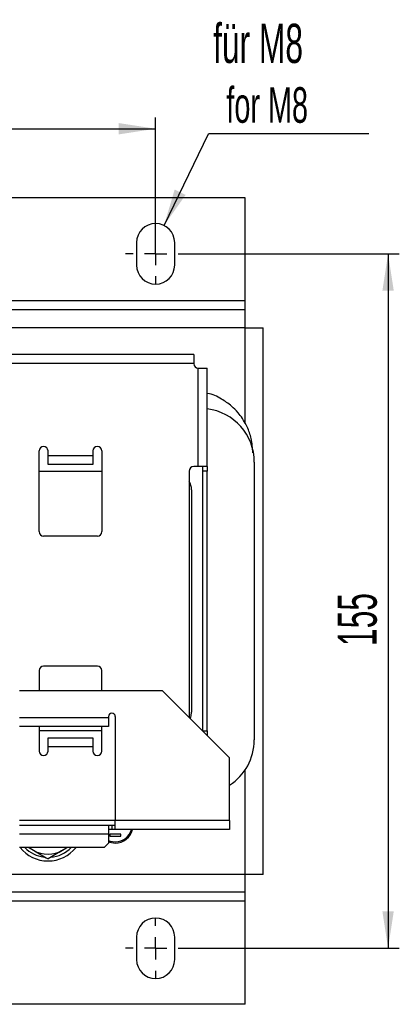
# Model space of a CAD drawing. Header units: millimetres. Extents: x 5 to 418, y 2 to 292.
# Tile 7 of 31: x 113 to 147, y 63 to 151. Entities that reach past the tile are written whole.
import ezdxf

# ---------------------------------------------------------------- set-up
doc = ezdxf.new("R2010")
doc.units = ezdxf.units.MM
doc.layers.add('SLD-0', color=7, linetype='Continuous')
doc.styles.add('SLDTEXTSTYLE0', font='TXT', dxfattribs={"width": 0.605})
doc.dimstyles.new('SLDDIMSTYLE0', dxfattribs={"dimtxt": 3.5, "dimasz": 3.302, "dimexe": 0, "dimexo": 0.0625, "dimgap": 0.875, "dimtad": 1, "dimlfac": 2.5, "dimrnd": 1e-09, "dimzin": 12, "dimdsep": 46, "dimtxsty": 'SLDTEXTSTYLE0', "dimsah": 1, "dimcen": 0.09, "dimadec": 0, "dimazin": 3, "dimtfac": 1, "dimtofl": 0, "dimtmove": 0, "dimatfit": 3, "dimfxl": 1, "dimfrac": 2, "dimtolj": 1, "dimtzin": 12, "dimarcsym": 0})
doc.dimstyles.new('SLDDIMSTYLE4', dxfattribs={"dimtxt": 0.18, "dimasz": 3.302, "dimexe": 0, "dimexo": 0.0625, "dimgap": 0, "dimtad": 0, "dimtih": 1, "dimtoh": 1, "dimdec": 0, "dimrnd": 1e-09, "dimzin": 0, "dimdsep": 46, "dimtxsty": 'Standard', "dimsah": 1, "dimcen": 0.09, "dimadec": 0, "dimazin": 0, "dimtfac": 3.302, "dimtdec": 0, "dimtofl": 0, "dimtmove": 0, "dimatfit": 3, "dimfxl": 1, "dimfrac": 2, "dimtolj": 1, "dimtzin": 0, "dimarcsym": 0})

# ---------------------------------------------------------------- blocks, each defined once
blk = doc.blocks.new('_D_5')
at = {"layer": 'SLD-0', "color": 7}
for p, q in [((128.102, 130.311), (147.139, 130.311)), ((146.139, 130.311), (146.139, 68.311)), ((128.102, 68.311), (147.139, 68.311))]:
    blk.add_line(p, q, dxfattribs=at)
for points in [[(146.139, 130.311), (145.631, 127.009), (146.647, 127.009)], [(146.139, 68.311), (146.647, 71.613), (145.631, 71.613)]]:
    blk.add_solid(points, dxfattribs=at)
at = {"layer": 'SLD-0', "color": 7, "insert": (141.627, 95.301), "char_height": 3.5, "attachment_point": 1, "rotation": 90, "style": 'SLDTEXTSTYLE0'}
blk.add_mtext('155', dxfattribs=at)
blk = doc.blocks.new('_D_6')
at = {"layer": 'SLD-0', "color": 7}
for p, q in [((51.802, 131.311), (51.802, 142.479)), ((125.402, 131.311), (125.402, 142.479)), ((51.802, 141.479), (125.402, 141.479))]:
    blk.add_line(p, q, dxfattribs=at)
for points in [[(51.802, 141.479), (55.104, 140.971), (55.104, 141.987)], [(125.402, 141.479), (122.1, 141.987), (122.1, 140.971)]]:
    blk.add_solid(points, dxfattribs=at)
at = {"layer": 'SLD-0', "color": 7, "insert": (84.592, 145.991), "char_height": 3.5, "attachment_point": 1, "style": 'SLDTEXTSTYLE0'}
blk.add_mtext('184', dxfattribs=at)
blk = doc.blocks.new('SW_NOTE_0_1')
at = {"layer": 'SLD-0', "color": 0}
blk.add_line((14.303, 0), (0, 0), dxfattribs=at)
at = {"layer": 'SLD-0', "color": 0, "attachment_point": 1, "style": 'SLDTEXTSTYLE0'}
for s, insert, char_height in [('für M8', (0.413, 9.824), 3.5), ('for M8', (1.604, 4.159), 3.175)]:
    blk.add_mtext(s, dxfattribs=dict(at, insert=insert, char_height=char_height))
blk = doc.blocks.new('SW_CENTERMARKSYMBOL_2')
at = {"layer": 'SLD-0', "color": 0}
for p, q in [((0, 2), (0, 2.7)), ((0, 0), (0, 1)), ((-2, 0), (-2.7, 0)), ((0, 0), (-1, 0)), ((0, 0), (0, -1)), ((0, 0), (1, 0)), ((2, 0), (2.7, 0)), ((0, -2), (0, -2.7))]:
    blk.add_line(p, q, dxfattribs=at)
blk = doc.blocks.new('SW_CENTERMARKSYMBOL_3')
at = {"layer": 'SLD-0', "color": 0}
for p, q in [((0, 2), (0, 2.7)), ((0, 0), (0, 1)), ((-2, 0), (-2.7, 0)), ((0, 0), (-1, 0)), ((0, 0), (0, -1)), ((0, 0), (1, 0)), ((2, 0), (2.7, 0)), ((0, -2), (0, -2.7))]:
    blk.add_line(p, q, dxfattribs=at)

msp = doc.modelspace()

# ---------------------------------------------------------------- linework, layer by layer
at = {"color": 7, "linetype": 'Continuous', "lineweight": 25}
for p, q in [((133.402, 135.311), (43.802, 135.311)), ((133.402, 126.111), (133.402, 135.311)), ((123.702, 131.311), (123.702, 129.311)), ((127.102, 129.311), (127.102, 131.311)), ((133.402, 126.111), (43.802, 126.111)), ((133.402, 125.311), (133.402, 126.111)), ((133.402, 125.311), (43.802, 125.311)), ((133.402, 123.711), (133.402, 125.311)), ((133.402, 123.711), (103.7454, 123.711)), ((133.402, 123.711), (135.002, 123.711)), ((133.402, 115.1476), (133.402, 123.711)), ((135.002, 74.911), (135.002, 123.711)), ((128.802, 121.311), (103.7518, 121.311)), ((128.802, 121.311), (128.802, 120.511)), ((128.802, 120.511), (103.7519, 120.511)), ((129.202, 111.311), (129.202, 120.111)), ((129.202, 120.111), (130.002, 120.111)), ((130.002, 111.311), (130.002, 120.111)), ((115.002, 105.511), (115.002, 112.711)), ((115.802, 112.311), (115.802, 112.711)), ((119.802, 112.711), (119.802, 112.311)), ((120.602, 112.711), (120.602, 105.511)), ((115.802, 112.311), (119.802, 112.311)), ((115.802, 111.511), (115.802, 112.311)), ((119.802, 112.311), (119.802, 111.511)), ((134.202, 111.711), (134.202, 86.911)), ((115.002, 110.911), (120.602, 110.911)), ((119.802, 111.511), (115.802, 111.511)), ((128.402, 110.911), (128.402, 88.911)), ((129.202, 111.311), (128.802, 111.311)), ((130.002, 111.311), (129.202, 111.311)), ((129.602, 110.911), (129.602, 111.311)), ((130.002, 110.911), (129.602, 110.911)), ((129.602, 87.711), (129.602, 110.911)), ((130.002, 111.311), (130.002, 110.911)), ((130.002, 87.711), (130.002, 110.911)), ((128.602, 109.231), (128.602, 89.391)), ((120.202, 105.111), (115.402, 105.111)), ((120.202, 93.511), (115.402, 93.511)), ((115.002, 93.111), (115.002, 91.311)), ((120.602, 91.311), (120.602, 93.111)), ((126.002, 91.311), (113.25, 91.311)), ((132.002, 85.311), (126.002, 91.311)), ((113.25, 88.911), (121.202, 88.911)), ((121.202, 89.011), (121.202, 88.911)), ((121.202, 88.911), (121.202, 88.111)), ((121.802, 89.011), (121.802, 79.711)), ((121.202, 88.111), (113.25, 88.111)), ((115.002, 88.111), (115.002, 85.911)), ((120.602, 85.911), (120.602, 88.111)), ((120.602, 87.711), (115.002, 87.711)), ((115.802, 86.311), (115.802, 87.111)), ((115.802, 87.111), (119.802, 87.111)), ((119.802, 87.111), (119.802, 86.311)), ((129.602, 87.711), (130.002, 87.711)), ((130.002, 87.711), (130.002, 87.311)), ((115.802, 85.911), (115.802, 86.311)), ((119.802, 86.311), (115.802, 86.311)), ((119.802, 86.311), (119.802, 85.911)), ((132.002, 79.711), (132.002, 85.311)), ((133.402, 74.911), (133.402, 84.2577)), ((121.802, 79.711), (113.25, 79.711)), ((113.25, 79.311), (121.202, 79.311)), ((121.202, 79.311), (121.202, 78.511)), ((121.202, 79.311), (121.502, 79.311)), ((121.502, 79.311), (121.502, 78.911)), ((121.502, 79.311), (121.802, 79.311)), ((132.002, 79.711), (121.802, 79.711)), ((121.802, 78.911), (121.802, 79.711)), ((132.002, 79.711), (132.002, 78.911)), ((121.202, 78.511), (113.25, 78.511)), ((121.502, 78.911), (121.202, 78.911)), ((121.202, 78.511), (121.202, 77.711)), ((122.302, 78.511), (121.302, 78.511)), ((121.302, 78.511), (121.302, 78.311)), ((121.302, 78.311), (122.302, 78.311)), ((121.802, 78.911), (121.502, 78.911)), ((132.002, 78.911), (121.802, 78.911)), ((122.302, 78.311), (122.302, 78.511)), ((120.802, 77.311), (121.202, 77.711)), ((120.802, 77.311), (113.25, 77.311)), ((114.0661, 77.311), (114.502, 77.0593)), ((117.5379, 77.311), (117.102, 77.0593)), ((133.402, 74.911), (110.202, 74.911)), ((133.402, 73.311), (133.402, 74.911)), ((135.002, 74.911), (133.402, 74.911)), ((133.402, 73.311), (43.802, 73.311)), ((133.402, 72.511), (133.402, 73.311)), ((133.402, 72.511), (43.802, 72.511)), ((133.402, 63.311), (133.402, 72.511)), ((123.702, 69.311), (123.702, 67.311)), ((127.102, 67.311), (127.102, 69.311)), ((133.402, 63.311), (43.802, 63.311))]:
    msp.add_line(p, q, dxfattribs=at)
at = {"color": 7, "linetype": 'Continuous', "lineweight": 25, "flags": 128}
for points in [[(128.4996, 88.8134), (128.5697, 89.0632), (128.602, 89.391)], [(121.202, 77.9362), (121.3384, 77.8844), (121.802, 77.811)], [(121.202, 77.8277), (121.3304, 77.782), (121.802, 77.711)], [(114.1406, 77.311), (114.2192, 77.2482), (114.502, 77.0593)], [(117.102, 77.0593), (117.3847, 77.2482), (117.4633, 77.311)]]:
    msp.add_lwpolyline(points, dxfattribs=at)
at = {"color": 7, "linetype": 'Continuous', "lineweight": 25}
for centre, radius, start, end in [((125.402, 131.311), 1.7, 0, 180), ((125.402, 129.311), 1.7, 180, 0), ((129.202, 120.511), 0.4, 180, 270), ((129.402, 111.711), 4.8, 0, 82.819244), ((115.402, 112.711), 0.4, 0, 180), ((120.202, 112.711), 0.4, 0, 180), ((128.802, 110.911), 0.4, 90, 180), ((126.922, 109.231), 1.68, 0, 28.242537), ((115.402, 105.511), 0.4, 180, 270), ((120.202, 105.511), 0.4, 270, 360), ((115.402, 93.111), 0.4, 90, 180), ((120.202, 93.111), 0.4, 360, 90), ((121.502, 89.011), 0.3, 0, 180), ((129.402, 86.911), 4.8, 302.797168, 0), ((115.402, 85.911), 0.4, 180, 0), ((120.202, 85.911), 0.4, 180, 0), ((121.802, 79.311), 1.6, 270, 345.522488), ((121.802, 79.311), 1.5, 270, 344.53399), ((115.802, 79.311), 3.2, 218.682187, 321.317813), ((115.802, 79.311), 2.88, 223.982963, 262.936041), ((115.802, 79.311), 2.6, 240, 300), ((115.802, 79.311), 2.88, 274.789299, 316.017037), ((125.402, 69.311), 1.7, 0, 180), ((125.402, 67.311), 1.7, 180, 0)]:
    msp.add_arc(centre, radius, start, end, dxfattribs=at)
for points, knots in [([(134.072, 112.5477), (134.0433, 112.9766), (133.9899, 113.7734), (133.6193, 114.803), (133.1948, 115.5631), (132.7246, 116.1818), (132.1219, 116.7948), (131.225, 117.3992), (130.4708, 117.798), (130.016, 117.8586), (130.002, 117.8604)], [0, 0, 0, 0, 0.1786509, 0.3318914, 0.451977, 0.5411029, 0.6557906, 0.8085146, 0.9940775, 1, 1, 1, 1]), ([(114.502, 77.0593), (114.5328, 77.0415), (114.9718, 76.788), (115.402, 76.5397), (115.802, 76.3087)], [0, 0, 0, 0, 0.0702148, 1, 1, 1, 1]), ([(117.102, 77.0593), (117.0711, 77.0415), (116.6321, 76.788), (116.2019, 76.5397), (115.802, 76.3087)], [0, 0, 0, 0, 0.0702148, 1, 1, 1, 1])]:
    msp.add_open_spline(points, degree=3, knots=knots, dxfattribs=at)

# ---------------------------------------------------------------- block references
at = {"layer": 'SLD-0'}
msp.add_blockref('SW_NOTE_0_1', (130.1122, 141.0261), dxfattribs=at)
at = {"layer": 'SLD-0', "color": 7}
for name, p in [('SW_CENTERMARKSYMBOL_3', (125.402, 130.311)), ('SW_CENTERMARKSYMBOL_2', (125.402, 68.311))]:
    msp.add_blockref(name, p, dxfattribs=at)

# ---------------------------------------------------------------- dimensions: what is measured, and where the dimension line sits
dim = msp.add_linear_dim(base=(125.402, 141.479), p1=(51.802, 131.311), p2=(125.402, 131.311), dimstyle='SLDDIMSTYLE0', dxfattribs=at)
dim.commit()
dim.dimension.update_dxf_attribs({"geometry": '_D_6', "text_midpoint": (88.602, 141.479), "dimtype": 160})
dim = msp.add_linear_dim(base=(146.1388, 68.311), p1=(128.102, 130.311), p2=(128.102, 68.311), angle=90, dimstyle='SLDDIMSTYLE0', dxfattribs=at)
dim.commit()
dim.dimension.update_dxf_attribs({"geometry": '_D_5', "text_midpoint": (146.1388, 99.311), "dimtype": 160})

# ---------------------------------------------------------------- leaders
at = {"layer": 'SLD-0'}
msp.add_leader([(126.1504, 132.8373), (130.1122, 141.0261)], dimstyle='SLDDIMSTYLE4', dxfattribs=at)

doc.saveas('drawing.dxf')
